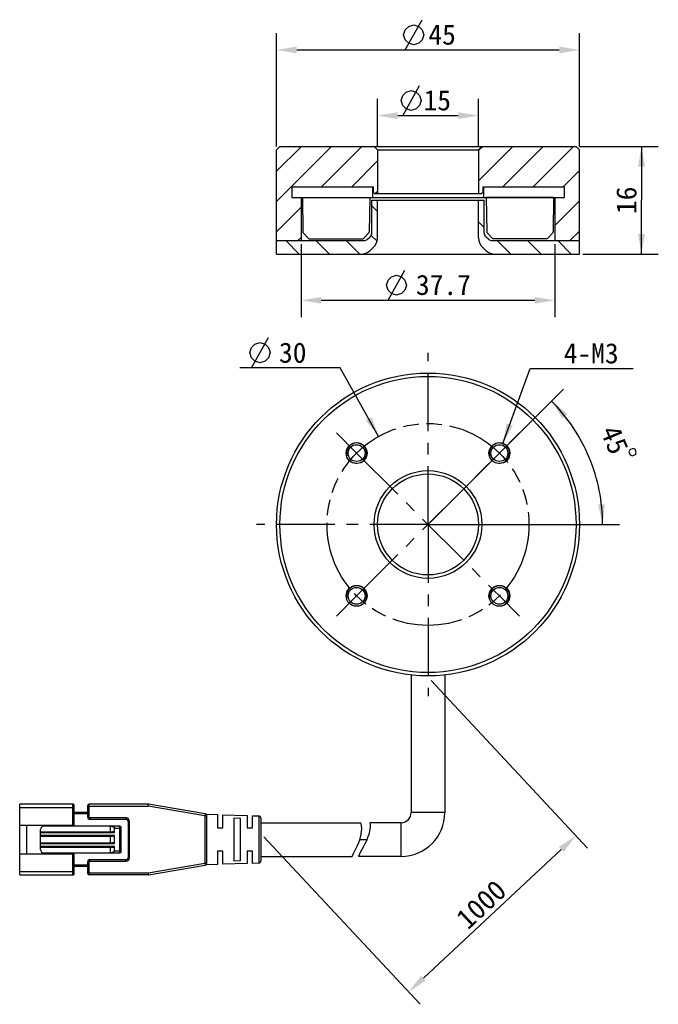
# Model space of a CAD drawing. Header units: millimetres. Extents: x 103 to 198, y 98 to 245.
import ezdxf
from ezdxf.enums import TextEntityAlignment as Align

# ---------------------------------------------------------------- set-up
doc = ezdxf.new("R2010")
doc.units = ezdxf.units.MM
doc.header["$LTSCALE"] = 23.1
doc.header["$PDMODE"] = 3
doc.header["$PDSIZE"] = 8
doc.linetypes.add('CENTER', pattern=[0.6, 0.375, -0.075, 0.075, -0.075])
doc.linetypes.add('PHANTOM', pattern=[0.8, 0.45, -0.05, 0.1, -0.05, 0.1, -0.05])
doc.layers.get('0').update_dxf_attribs({"linetype": 'CONTINUOUS'})
doc.layers.get('Defpoints').update_dxf_attribs({"linetype": 'CONTINUOUS'})
for name, color, linetype in [('00_COMPONENTS', 7, 'CONTINUOUS'), ('03_ALL_AXES', 7, 'CONTINUOUS'), ('07_ALL_HOLES', 7, 'CONTINUOUS'), ('08_ALL_DRAFTS', 7, 'CONTINUOUS'), ('09_ALL_ROUNDS', 7, 'CONTINUOUS'), ('51__DRAFT_DIMS', 7, 'CONTINUOUS')]:
    doc.layers.add(name, color=color, linetype=linetype)
doc.styles.get("Standard").update_dxf_attribs({"font": 'simfang.ttf'})
doc.dimstyles.new('DIMSTYLE_1', dxfattribs={"dimtxt": 3, "dimasz": 3, "dimexe": 2.5, "dimexo": 0.5, "dimgap": 0.75, "dimtad": 1, "dimdsep": 46, "dimtxsty": 'STANDARD', "dimblk": '_FILLED', "dimblk1": '_FILLED', "dimblk2": '_FILLED', "dimcen": 0.09, "dimclrt": 3, "dimazin": 2, "dimtp": 0.2, "dimtm": 0.2, "dimtfac": 1, "dimtofl": 0, "dimtmove": 0, "dimatfit": 3, "dimldrblk": '_FILLED', "dimfxl": 1, "dimtolj": 1, "dimarcsym": 0})
doc.dimstyles.new('DIMSTYLE_2', dxfattribs={"dimtxt": 3, "dimasz": 3, "dimexe": 2.5, "dimexo": 0.5, "dimgap": 0.75, "dimtad": 1, "dimdsep": 46, "dimtxsty": 'STANDARD', "dimblk": '_FILLED', "dimblk1": '_FILLED', "dimblk2": '_FILLED', "dimcen": 0.09, "dimclrt": 3, "dimazin": 2, "dimtp": 0.3, "dimtm": 0.3, "dimtfac": 1, "dimtofl": 0, "dimtmove": 0, "dimatfit": 3, "dimldrblk": '_FILLED', "dimfxl": 1, "dimtolj": 1, "dimarcsym": 0})
doc.dimstyles.new('DIMSTYLE_3', dxfattribs={"dimtxt": 3, "dimasz": 3, "dimexe": 2.5, "dimexo": 0.5, "dimtad": 1, "dimdsep": 46, "dimtxsty": 'STANDARD', "dimblk": '_FILLED', "dimblk1": '_FILLED', "dimblk2": '_FILLED', "dimcen": 0.09, "dimclrt": 3, "dimazin": 2, "dimtp": 0.1, "dimtm": 0.1, "dimtfac": 1, "dimtofl": 0, "dimtmove": 0, "dimatfit": 1, "dimldrblk": '_FILLED', "dimfxl": 1, "dimtolj": 1, "dimarcsym": 0})
doc.dimstyles.new('DIMSTYLE_4', dxfattribs={"dimtxt": 3, "dimasz": 3, "dimexe": 2.5, "dimexo": 0.5, "dimgap": 3, "dimtad": 1, "dimdec": 1, "dimdsep": 46, "dimtxsty": 'STANDARD', "dimblk": '_FILLED', "dimblk1": '_FILLED', "dimblk2": '_FILLED', "dimcen": 0.09, "dimclrt": 3, "dimazin": 2, "dimtp": 0.5, "dimtm": 0.5, "dimtfac": 1, "dimtdec": 1, "dimtofl": 0, "dimtmove": 0, "dimatfit": 3, "dimldrblk": '_FILLED', "dimfxl": 1, "dimtolj": 1, "dimarcsym": 0})

# ---------------------------------------------------------------- blocks, each defined once
blk = doc.blocks.new('_FILLED')
at = {"color": 0, "linetype": 'ByBlock'}
blk.add_solid([(0, 0), (-1, 0.167), (-1, -0.167)], dxfattribs=at)
blk = doc.blocks.new('*D3')
at = {"layer": '51__DRAFT_DIMS', "color": 4}
for p, q in [((186.42, 225.93), (198.14, 225.93)), ((195.64, 225.93), (195.64, 217.93)), ((195.64, 209.93), (195.64, 217.93)), ((186.92, 209.93), (198.14, 209.93))]:
    blk.add_line(p, q, dxfattribs=at)
at = {"layer": '51__DRAFT_DIMS', "color": 4, "xscale": 3, "yscale": 3, "zscale": 3}
for p, rotation in [((195.64, 225.93), 90), ((195.64, 209.93), 270)]:
    blk.add_blockref('_FILLED', p, dxfattribs=dict(at, rotation=rotation))
at = {"layer": '51__DRAFT_DIMS', "color": 3}
blk.add_text('16', height=3, rotation=90, dxfattribs=at).set_placement((194.89, 217.93), align=Align.CENTER)
blk = doc.blocks.new('*D4')
at = {"layer": '51__DRAFT_DIMS', "color": 4}
for p, q in [((175.04, 181.79), (179.09, 192.95)), ((179.09, 192.95), (182.59, 192.95)), ((182.59, 192.95), (194.4, 192.95))]:
    blk.add_line(p, q, dxfattribs=at)
at = {"layer": '51__DRAFT_DIMS', "color": 4, "xscale": 3, "yscale": 3, "zscale": 3, "rotation": 250.0546629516}
blk.add_blockref('_FILLED', (175.04, 181.79), dxfattribs=at)
at = {"layer": '51__DRAFT_DIMS', "color": 3}
blk.add_text('4-M3', height=3, dxfattribs=at).set_placement((184.09, 193.7))
blk = doc.blocks.new('*D5')
at = {"color": 4}
for p, q in [((147.37, 193.05), (135.96, 193.05)), ((150.87, 193.05), (147.37, 193.05)), ((156.58, 182.85), (150.87, 193.05))]:
    blk.add_line(p, q, dxfattribs=at)
at = {"color": 4, "xscale": 3, "yscale": 3, "zscale": 3, "rotation": 299.2877827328}
blk.add_blockref('_FILLED', (156.58, 182.85), dxfattribs=at)
at = {"color": 3}
blk.add_text('30', height=3, dxfattribs=at).set_placement((145.87, 193.8), align=Align.RIGHT)
blk = doc.blocks.new('*D6')
at = {"color": 4}
for p, q in [((164.28, 170.12), (184.03, 189.88)), ((164.42, 169.77), (192.36, 169.77))]:
    blk.add_line(p, q, dxfattribs=at)
for start, end in [(22.5, 45), (0, 22.5)]:
    blk.add_arc((163.92, 169.77), 25.94, start, end, dxfattribs=at)
for points in [[(184.63, 186.2), (182.26, 188.11), (183.89, 185.54)], [(189.19, 172.74), (189.86, 169.77), (190.19, 172.79)]]:
    blk.add_solid(points, dxfattribs=at)
at = {"color": 3}
blk.add_text('45', height=3, rotation=-67.5, dxfattribs=at).set_placement((190.28, 181.77), align=Align.CENTER)
blk = doc.blocks.new('*D10')
at = {"layer": '51__DRAFT_DIMS', "color": 0, "lineweight": -2}
for p, q in [((156.42, 225.93), (156.42, 233)), ((171.42, 225.93), (171.42, 233)), ((159.42, 230.5), (168.42, 230.5))]:
    blk.add_line(p, q, dxfattribs=at)
at = {"layer": 'Defpoints', "color": 0}
for p in [(171.42, 230.5), (156.42, 225.43), (171.42, 225.43)]:
    blk.add_point(p, dxfattribs=at)
at = {"layer": '51__DRAFT_DIMS', "color": 0, "linetype": 'ByBlock', "lineweight": -2, "xscale": 3, "yscale": 3, "zscale": 3, "rotation": 180}
blk.add_blockref('_FILLED', (156.42, 230.5), dxfattribs=at)
at = {"layer": '51__DRAFT_DIMS', "color": 0, "linetype": 'ByBlock', "lineweight": -2, "xscale": 3, "yscale": 3, "zscale": 3}
blk.add_blockref('_FILLED', (171.42, 230.5), dxfattribs=at)
at = {"layer": '51__DRAFT_DIMS', "color": 3, "insert": (165.3, 232.76), "char_height": 3, "attachment_point": 5}
blk.add_mtext('\\A1;15', dxfattribs=at)
blk = doc.blocks.new('*D11')
at = {"layer": '51__DRAFT_DIMS', "color": 0, "lineweight": -2}
for p, q in [((141.42, 225.93), (141.42, 242.76)), ((186.42, 225.93), (186.42, 242.76)), ((144.42, 240.26), (183.42, 240.26))]:
    blk.add_line(p, q, dxfattribs=at)
at = {"layer": 'Defpoints', "color": 0}
for p in [(186.42, 240.26), (141.42, 225.43), (186.42, 225.43)]:
    blk.add_point(p, dxfattribs=at)
at = {"layer": '51__DRAFT_DIMS', "color": 0, "linetype": 'ByBlock', "lineweight": -2, "xscale": 3, "yscale": 3, "zscale": 3, "rotation": 180}
blk.add_blockref('_FILLED', (141.42, 240.26), dxfattribs=at)
at = {"layer": '51__DRAFT_DIMS', "color": 0, "linetype": 'ByBlock', "lineweight": -2, "xscale": 3, "yscale": 3, "zscale": 3}
blk.add_blockref('_FILLED', (186.42, 240.26), dxfattribs=at)
at = {"layer": '51__DRAFT_DIMS', "color": 3, "insert": (166.02, 242.52), "char_height": 3, "attachment_point": 5}
blk.add_mtext('\\A1;45', dxfattribs=at)
blk = doc.blocks.new('*D12')
at = {"layer": '51__DRAFT_DIMS', "color": 0, "lineweight": -2}
for p, q in [((145.07, 211.43), (145.07, 200.57)), ((182.77, 211.43), (182.77, 200.57)), ((148.07, 203.07), (179.77, 203.07))]:
    blk.add_line(p, q, dxfattribs=at)
at = {"layer": 'Defpoints', "color": 0}
for p in [(145.07, 211.93), (182.77, 211.93), (182.77, 203.07)]:
    blk.add_point(p, dxfattribs=at)
at = {"layer": '51__DRAFT_DIMS', "color": 0, "linetype": 'ByBlock', "lineweight": -2, "xscale": 3, "yscale": 3, "zscale": 3, "rotation": 180}
blk.add_blockref('_FILLED', (145.07, 203.07), dxfattribs=at)
at = {"layer": '51__DRAFT_DIMS', "color": 0, "linetype": 'ByBlock', "lineweight": -2, "xscale": 3, "yscale": 3, "zscale": 3}
blk.add_blockref('_FILLED', (182.77, 203.07), dxfattribs=at)
at = {"layer": '51__DRAFT_DIMS', "color": 3, "insert": (166.21, 205.34), "char_height": 3, "attachment_point": 5}
blk.add_mtext('\\A1;37.7', dxfattribs=at)
blk = doc.blocks.new('*D16')
at = {"layer": '51__DRAFT_DIMS', "color": 0, "lineweight": -2}
for p, q in [((164.38, 146.57), (187.6, 121.7)), ((139.52, 123.37), (162.74, 98.49)), ((163.23, 102.37), (183.7, 121.48))]:
    blk.add_line(p, q, dxfattribs=at)
at = {"layer": 'Defpoints', "color": 0}
for p in [(164.04, 146.94), (139.18, 123.73), (185.9, 123.53)]:
    blk.add_point(p, dxfattribs=at)
at = {"layer": '51__DRAFT_DIMS', "color": 0, "linetype": 'ByBlock', "lineweight": -2, "xscale": 3, "yscale": 3, "zscale": 3}
for p, rotation in [((185.9, 123.53), 43.0300436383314), ((161.04, 100.32), 223.0300436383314)]:
    blk.add_blockref('_FILLED', p, dxfattribs=dict(at, rotation=rotation))
at = {"layer": '51__DRAFT_DIMS', "color": 3, "insert": (171.83, 113.32), "char_height": 3, "attachment_point": 5, "rotation": 43.03}
blk.add_mtext('\\A1;1000{}{{\\H0.7x;}{}}', dxfattribs=at)

msp = doc.modelspace()

# ---------------------------------------------------------------- hatches: boundary and pattern name
h = msp.add_hatch()
h.set_pattern_fill('ANSI31', color=256)
h.paths.add_polyline_path([(145.07238, 211.9342), (145.07238, 218.3342), (143.67238, 218.3342), (143.67238, 219.9342), (155.67238, 219.9342), (155.77238, 219.9342), (155.77238, 219.1342), (155.97238, 218.9342), (156.42238, 218.9342), (156.42238, 225.4342), (155.92238, 225.9342), (141.92238, 225.9342), (141.42238, 225.4342), (141.42238, 211.9342)])
h.paths.add_polyline_path([(186.42238, 211.9342), (186.42238, 225.4342), (185.92238, 225.9342), (171.92238, 225.9342), (171.42238, 225.4342), (171.42238, 218.9342), (171.87238, 218.9342), (172.07238, 219.1342), (172.07238, 219.9342), (172.17238, 219.9342), (184.17238, 219.9342), (184.17238, 218.3342), (182.77238, 218.3342), (182.77238, 211.9342)])
h = msp.add_hatch()
h.set_pattern_fill('DEFAULT__10', color=4, scale=8.4, angle=45, style=0, pattern_type=0)
h.set_pattern_definition([(45, (0, 0), (-5.9397, 5.9397), [])])
edge = h.paths.add_edge_path()
edge.add_line((151.19738, 218.3342), (151.19738, 217.6342))
edge.add_line((151.19738, 218.3342), (154.24738, 218.3342))
edge.add_line((154.24738, 218.3342), (154.24738, 217.6342))
edge.add_line((151.19738, 217.6342), (154.24738, 217.6342))
edge = h.paths.add_edge_path()
edge.add_line((176.64738, 218.3342), (176.64738, 217.6342))
edge.add_line((173.59738, 217.6342), (176.64738, 217.6342))
edge.add_line((173.59738, 218.3342), (173.59738, 217.6342))
edge.add_line((173.59738, 218.3342), (176.64738, 218.3342))
edge = h.paths.add_edge_path()
edge.add_line((149.25983, 218.3342), (149.25983, 217.6342))
edge.add_line((149.25983, 218.3342), (150.96712, 218.3342))
edge.add_line((150.96712, 218.3342), (150.96712, 217.6342))
edge.add_line((149.25983, 217.6342), (150.96712, 217.6342))
edge = h.paths.add_edge_path()
edge.add_line((178.58493, 218.3342), (178.58493, 217.6342))
edge.add_line((176.87765, 217.6342), (178.58493, 217.6342))
edge.add_line((176.87765, 218.3342), (176.87765, 217.6342))
edge.add_line((176.87765, 218.3342), (178.58493, 218.3342))
h = msp.add_hatch()
h.set_pattern_fill('ANSI31', color=256, angle=90)
h.paths.add_polyline_path([(153.95645, 209.9342, 0.182675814), (155.27933, 210.4342), (155.74526, 210.84511, 0.215250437), (156.42238, 212.34511), (156.42238, 217.9342), (155.57238, 217.9342), (155.57238, 213.05378, -0.215250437), (155.30153, 212.45378), (154.93916, 212.1342, -0.182675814), (154.41001, 211.9342), (145.07238, 211.9342), (141.42238, 211.9342), (141.42238, 209.9342)])
h.paths.add_polyline_path([(186.42238, 209.9342), (186.42238, 211.9342), (182.77238, 211.9342), (173.43475, 211.9342, -0.182675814), (172.9056, 212.1342), (172.54323, 212.45378, -0.215250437), (172.27238, 213.05378), (172.27238, 217.9342), (171.42238, 217.9342), (171.42238, 212.34511, 0.215250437), (172.09951, 210.84511), (172.56544, 210.4342, 0.182675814), (173.88831, 209.9342)])

# ---------------------------------------------------------------- linework, layer by layer
at = {"color": 3}
for p, q in [((160.55414, 240.25626), (163.05413, 244.75627)), ((160.16389, 230.49778), (162.66389, 234.99778)), ((157.99867, 203.06743), (160.49866, 207.56744)), ((137.71085, 193.04517), (140.21084, 197.54518))]:
    msp.add_line(p, q, dxfattribs=at)
for p, q in [((182.58797, 218.3342), (172.58797, 218.3342)), ((146.2068, 212.19462), (145.34884, 213.16296)), ((146.2068, 212.19462), (154.3068, 212.19462)), ((154.3068, 212.19462), (155.16475, 213.16296)), ((173.53797, 212.19462), (172.68001, 213.16296)), ((181.63797, 212.19462), (173.53797, 212.19462)), ((181.63797, 212.19462), (182.49592, 213.16296))]:
    msp.add_line(p, q)
at = {"color": 7}
for p, q in [((155.57238, 213.05378), (155.57238, 217.9342)), ((155.57238, 217.9342), (172.27238, 217.9342)), ((156.42238, 212.34511), (156.42238, 217.9342)), ((171.42238, 212.34511), (171.42238, 217.9342)), ((172.27238, 213.05378), (172.27238, 217.9342)), ((154.93916, 212.1342), (155.30153, 212.45378)), ((172.9056, 212.1342), (172.54323, 212.45378)), ((141.42238, 209.9342), (141.42238, 211.9342)), ((141.42238, 211.9342), (154.41001, 211.9342)), ((155.27933, 210.4342), (155.74526, 210.84511)), ((172.56544, 210.4342), (172.09951, 210.84511)), ((173.43475, 211.9342), (186.42238, 211.9342)), ((186.42238, 209.9342), (186.42238, 211.9342))]:
    msp.add_line(p, q, dxfattribs=at)
at = {"color": 3}
for points in [[(160.30414, 242.50625), (160.55414, 243.25625), (161.05413, 243.75626), (161.80413, 244.00627), (162.55414, 243.75626), (163.05413, 243.25625), (163.30413, 242.50625), (163.05413, 241.75626), (162.55414, 241.25625), (161.80413, 241.00626), (161.05413, 241.25625), (160.55414, 241.75626), (160.30414, 242.50625)], [(159.91389, 232.74777), (160.16389, 233.49776), (160.66389, 233.99777), (161.41388, 234.24779), (162.16389, 233.99777), (162.66389, 233.49776), (162.91389, 232.74777), (162.66389, 231.99777), (162.16389, 231.49776), (161.41388, 231.24777), (160.66389, 231.49776), (160.16389, 231.99777), (159.91389, 232.74777)], [(157.74867, 205.31742), (157.99867, 206.06742), (158.49867, 206.56743), (159.24866, 206.81744), (159.99867, 206.56743), (160.49866, 206.06742), (160.74867, 205.31742), (160.49866, 204.56743), (159.99867, 204.06742), (159.24866, 203.81743), (158.49867, 204.06742), (157.99867, 204.56743), (157.74867, 205.31742)], [(137.46084, 195.29516), (137.71085, 196.04516), (138.21084, 196.54516), (138.96083, 196.79518), (139.71084, 196.54516), (140.21084, 196.04516), (140.46084, 195.29516), (140.21084, 194.54517), (139.71084, 194.04516), (138.96083, 193.79517), (138.21084, 194.04516), (137.71085, 194.54517), (137.46084, 195.29516)], [(194.35362, 181.07206), (193.89168, 180.88072), (193.75638, 180.55408), (193.94771, 180.09214), (194.27437, 179.95684), (194.7363, 180.14818), (194.8716, 180.47482), (194.68025, 180.93677), (194.35362, 181.07206)]]:
    msp.add_lwpolyline(points, dxfattribs=at)
at = {"color": 7}
for centre, radius, start, end in [((154.41001, 212.7342), 0.8, 270, 311.4096221), ((154.77238, 213.05378), 0.8, 311.4096221, 0), ((154.42238, 212.34511), 2, 311.4096221, 0), ((173.42238, 212.34511), 2, 180, 228.5903779), ((173.07238, 213.05378), 0.8, 180, 228.5903779), ((173.43475, 212.7342), 0.8, 228.5903779, 270), ((153.95645, 211.9342), 2, 270, 311.4096221), ((173.88831, 211.9342), 2, 228.5903779, 270)]:
    msp.add_arc(centre, radius, start, end, dxfattribs=at)
at = {"layer": '00_COMPONENTS', "color": 7}
for p, q in [((141.92238, 225.9342), (141.42238, 225.4342)), ((141.42238, 209.9342), (141.42238, 225.4342)), ((141.92238, 225.9342), (185.92238, 225.9342)), ((156.42238, 225.4342), (155.92238, 225.9342)), ((156.42238, 225.4342), (171.42238, 225.4342)), ((156.42238, 225.4342), (156.42238, 218.9342)), ((171.42238, 225.4342), (171.92238, 225.9342)), ((171.42238, 225.4342), (171.42238, 218.9342)), ((185.92238, 225.9342), (186.42238, 225.4342)), ((186.42238, 209.9342), (186.42238, 225.4342)), ((143.67238, 219.9342), (143.67238, 218.3342)), ((143.67238, 219.9342), (155.77238, 219.9342)), ((155.67238, 219.9342), (155.67238, 218.3342)), ((155.77238, 219.9342), (155.77238, 219.1342)), ((172.07238, 219.9342), (184.17238, 219.9342)), ((172.07238, 219.9342), (172.07238, 219.1342)), ((172.17238, 219.9342), (172.17238, 218.3342)), ((184.17238, 219.9342), (184.17238, 218.3342)), ((143.67238, 218.3342), (184.17238, 218.3342)), ((145.07238, 218.3342), (145.07238, 211.9342)), ((155.97238, 218.9342), (155.77238, 219.1342)), ((155.97238, 218.9342), (171.87238, 218.9342)), ((171.87238, 218.9342), (172.07238, 219.1342)), ((182.77238, 218.3342), (182.77238, 211.9342)), ((141.42238, 209.9342), (186.42238, 209.9342)), ((161.42238, 147.40982), (161.42238, 126.96929)), ((166.42238, 147.40982), (166.42238, 126.96929)), ((103.26264, 117.71929), (103.26264, 128.21929)), ((111.16264, 128.21929), (103.26264, 128.21929)), ((111.36264, 125.09429), (111.36264, 128.01929)), ((113.36264, 126.26929), (113.36264, 128.01929)), ((122.33696, 128.21929), (113.56264, 128.21929)), ((130.81361, 126.76222), (122.38796, 128.21492)), ((113.36264, 126.96929), (111.36264, 126.96929)), ((113.66264, 125.96929), (119.06264, 125.96929)), ((130.91697, 126.72384), (132.66264, 126.66929)), ((131.06264, 119.47199), (131.06264, 126.46659)), ((132.66264, 126.66929), (132.66264, 124.71941)), ((133.46264, 126.64429), (137.06264, 126.53179)), ((133.46264, 124.71929), (133.46264, 126.64429)), ((135.06264, 126.14375), (135.06264, 119.79483)), ((136.06265, 126.10801), (135.06265, 126.14375)), ((136.06264, 119.83041), (136.06264, 126.10801)), ((137.06264, 126.53179), (137.06264, 124.71942)), ((137.86225, 126.5068), (138.77201, 126.47837)), ((137.86225, 124.71929), (137.86225, 126.5068)), ((139.06264, 126.17864), (139.06264, 119.75993)), ((103.26264, 125.09429), (111.36264, 125.09429)), ((104.26264, 125.09429), (104.26264, 120.84429)), ((106.36264, 121.46929), (106.36264, 124.46929)), ((118.16264, 124.96929), (106.86264, 124.96929)), ((110.26264, 124.96929), (110.26264, 125.09429)), ((116.76264, 124.96929), (116.76264, 124.95213)), ((116.76264, 124.11929), (116.76264, 124.95213)), ((117.36264, 124.01929), (117.36264, 124.66929)), ((118.36264, 121.16929), (118.36264, 124.76929)), ((119.36264, 125.66929), (119.36264, 120.26929)), ((132.66265, 124.71929), (133.46264, 124.71929)), ((137.06265, 124.71929), (137.86225, 124.71929)), ((139.06264, 125.46929), (153.95382, 125.46929)), ((159.92238, 125.46929), (155.28788, 125.46929)), ((106.36264, 124.11929), (117.06264, 124.11929)), ((106.36264, 123.46929), (117.06264, 123.46929)), ((116.76264, 122.46929), (116.76264, 123.46929)), ((117.36264, 122.36929), (117.36264, 123.56929)), ((106.36264, 122.46929), (117.06264, 122.46929)), ((106.36264, 121.81929), (117.06264, 121.81929)), ((116.76264, 120.96929), (116.76264, 121.81929)), ((117.36264, 121.26929), (117.36264, 121.91929)), ((103.26264, 120.84429), (111.36264, 120.84429)), ((106.86264, 120.96929), (118.16264, 120.96929)), ((110.26264, 120.84429), (110.26264, 120.96929)), ((111.36264, 117.91929), (111.36264, 120.84429)), ((119.06264, 119.96929), (113.66264, 119.96929)), ((132.66264, 121.21929), (132.66264, 119.26929)), ((133.46265, 121.21929), (132.66265, 121.21929)), ((133.46264, 119.29429), (133.46264, 121.21916)), ((137.86226, 121.21929), (137.06264, 121.21929)), ((137.06264, 121.21929), (137.06264, 119.40679)), ((137.86225, 119.43178), (137.86225, 121.21915)), ((139.06264, 120.46929), (152.63317, 120.46929)), ((159.92238, 120.46929), (153.57626, 120.46929)), ((113.36264, 118.96929), (111.36264, 118.96929)), ((113.36264, 117.91929), (113.36264, 119.66929)), ((122.38794, 117.72365), (130.81361, 119.17635)), ((132.66264, 119.26929), (130.917, 119.21474)), ((137.06264, 119.40679), (133.46264, 119.29429)), ((135.06265, 119.79483), (136.06265, 119.83041)), ((138.77201, 119.4602), (137.86225, 119.43177)), ((103.26264, 117.71929), (111.16264, 117.71929)), ((122.33694, 117.71929), (113.56264, 117.71929))]:
    msp.add_line(p, q, dxfattribs=at)
at = {"layer": '00_COMPONENTS', "color": 4}
for p, q in [((103.26264, 127.71929), (111.36264, 127.71929)), ((111.16264, 125.09429), (111.16264, 128.21929)), ((113.36264, 127.91929), (122.33696, 127.91929)), ((113.56264, 126.26929), (113.56264, 128.21929)), ((122.33696, 128.21929), (122.33696, 127.91929)), ((122.33696, 127.91929), (122.38796, 128.21492)), ((130.76264, 126.46658), (122.33696, 127.91929)), ((113.36264, 126.76929), (111.36264, 126.76929)), ((113.36264, 126.26929), (113.56264, 126.26929)), ((113.66264, 126.16929), (113.66264, 125.96929)), ((119.06264, 126.16929), (113.66264, 126.16929)), ((119.06264, 126.16929), (119.06264, 125.96929)), ((130.81361, 126.76222), (130.76264, 126.46658)), ((130.76264, 126.46658), (131.06264, 126.46659)), ((130.76264, 126.46658), (130.76264, 119.47199)), ((138.77201, 126.47837), (138.77201, 119.4602)), ((166.42238, 126.96929), (161.42238, 126.96929)), ((117.36264, 124.66929), (118.36264, 124.66929)), ((118.16264, 120.96929), (118.16264, 124.96929)), ((119.56264, 125.66929), (119.36264, 125.66929)), ((119.56264, 120.26929), (119.56264, 125.66929)), ((159.92238, 120.46929), (159.92238, 125.46929)), ((106.36264, 124.01929), (117.36264, 124.01929)), ((117.36264, 123.56929), (106.36264, 123.56929)), ((153.7932, 122.96929), (154.83727, 122.96929)), ((106.36264, 122.36929), (117.36264, 122.36929)), ((117.36264, 121.91929), (106.36264, 121.91929)), ((111.16264, 117.71929), (111.16264, 120.84429)), ((113.66264, 119.96929), (113.66264, 119.76929)), ((117.36264, 121.26929), (118.36264, 121.26929)), ((119.06264, 119.76929), (119.06264, 119.96929)), ((119.56264, 120.26929), (119.36264, 120.26929)), ((113.36264, 119.16929), (111.36264, 119.16929)), ((113.56264, 119.66929), (113.36264, 119.66929)), ((113.56264, 117.71929), (113.56264, 119.66929)), ((113.66264, 119.76929), (119.06264, 119.76929)), ((122.33696, 118.01929), (130.76264, 119.47199)), ((131.06264, 119.47199), (130.76264, 119.47199)), ((130.76264, 119.47199), (130.81361, 119.17635)), ((103.26264, 118.21929), (111.36264, 118.21929)), ((113.36264, 118.01929), (122.33696, 118.01929)), ((122.33696, 117.8692), (122.33694, 117.71929)), ((122.38794, 117.72365), (122.33696, 118.01929)), ((122.33696, 118.01929), (122.33696, 117.8692))]:
    msp.add_line(p, q, dxfattribs=at)
at = {"layer": '00_COMPONENTS', "color": 7}
for centre, radius in [((163.92238, 169.76929), 22.5), ((163.92238, 169.76929), 22), ((153.31578, 180.37589), 1.55), ((153.31578, 180.37589), 1.25), ((174.52898, 180.37589), 1.55), ((174.52898, 180.37589), 1.25), ((163.92238, 169.76929), 8), ((163.92238, 169.76929), 7.5), ((153.31578, 159.16269), 1.55), ((153.31578, 159.16269), 1.25), ((174.52898, 159.16269), 1.55), ((174.52898, 159.16269), 1.25)]:
    msp.add_circle(centre, radius, dxfattribs=at)
at = {"layer": '00_COMPONENTS', "color": 4}
for centre, radius, start, end in [((153.31578, 180.37589), 1.5, 255, 195), ((174.52898, 180.37589), 1.5, 255, 195), ((153.31578, 159.16269), 1.5, 255, 195), ((174.52898, 159.16269), 1.5, 255, 195), ((113.66264, 126.26929), 0.1, 180, 270), ((119.06264, 125.66929), 0.49999, 0, 89.9999997), ((119.06264, 120.26929), 0.49999, 270, 359.9999997), ((113.66264, 119.66929), 0.1, 90, 180)]:
    msp.add_arc(centre, radius, start, end, dxfattribs=at)
at = {"layer": '00_COMPONENTS', "color": 7}
for centre, radius, start, end in [((111.16264, 128.01929), 0.2, 359.9998736, 89.9999992), ((113.56264, 128.01929), 0.2, 90, 179.9999991), ((122.33696, 127.91929), 0.3, 80.2090251, 90.0001031), ((113.66264, 126.26929), 0.3, 180.0000011, 269.9999993), ((119.06264, 125.66929), 0.3, 0.0000008, 89.9999999), ((130.76264, 126.46658), 0.3, 0.0062155, 80.2176628), ((138.76264, 126.17852), 0.3, 0.0527126, 88.2099508), ((159.92238, 126.96929), 6.5, 270, 360), ((159.92238, 126.96929), 1.5, 270, 360), ((106.86264, 124.46929), 0.5, 90, 180), ((116.50234, 122.74001), 2.22738, 81.7052966, 83.2889845), ((118.16264, 124.76929), 0.2, 0, 89.9999992), ((106.86264, 121.46929), 0.5, 180, 269.9999997), ((113.66264, 119.66929), 0.3, 90.000001, 179.9999991), ((118.16264, 121.16929), 0.2, 270.0000001, 359.9999997), ((119.06264, 120.26929), 0.3, 270.0000008, 359.9999999), ((130.76264, 119.47199), 0.3, 279.7867052, 359.999999), ((138.76264, 119.76006), 0.3, 271.7900492, 359.9472874), ((111.16264, 117.91929), 0.2, 270.0000001, 0.0001264), ((113.56264, 117.91929), 0.2, 180.0000001, 270), ((122.33696, 118.01929), 0.3, 269.9914321, 279.7825102)]:
    msp.add_arc(centre, radius, start, end, dxfattribs=at)
for centre, start_param, end_param in [((117.06264, 124.01929), 0.000000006, 1.570796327), ((117.06264, 123.56929), -1.570796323, 0), ((117.06264, 122.36929), 0, 1.570796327), ((117.06264, 121.91929), -1.570796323, 0)]:
    msp.add_ellipse(centre, major_axis=(0.3, 0), ratio=0.333333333, start_param=start_param, end_param=end_param, dxfattribs=at)
for points, knots in [([(116.82367, 124.94409), (116.87586, 124.93647), (116.9798, 124.91739), (117.10722, 124.88121), (117.2053, 124.84046), (117.27527, 124.80137), (117.32749, 124.75732), (117.3566, 124.71073), (117.36264, 124.68308), (117.36264, 124.66929)], [0, 0, 0, 0, 0.247503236, 0.495508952, 0.619999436, 0.745055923, 0.871163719, 0.93528426, 1, 1, 1, 1]), ([(152.63317, 120.46929), (153.20694, 121.54036), (154.10918, 123.27217), (154.12095, 124.91653), (153.95382, 125.46929)], [0, 0, 0, 0, 0.648671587, 1, 1, 1, 1]), ([(155.28788, 125.46929), (155.35338, 125.06098), (155.24545, 123.44106), (154.21298, 121.65945), (153.57626, 120.46929)], [0, 0, 0, 0, 0.265043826, 1, 1, 1, 1]), ([(117.36264, 121.26929), (117.36264, 121.25418), (117.35532, 121.22389), (117.32972, 121.1864), (117.29728, 121.1557), (117.24931, 121.12165), (117.18413, 121.08818), (117.07539, 121.04684), (116.9346, 121.01105), (116.82008, 120.99321), (116.76264, 120.98644)], [0, 0, 0, 0, 0.064660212, 0.128693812, 0.192057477, 0.25497255, 0.379941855, 0.504393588, 0.752416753, 1, 1, 1, 1])]:
    msp.add_open_spline(points, degree=3, knots=knots, dxfattribs=at)
at = {"layer": '03_ALL_AXES', "color": 1, "linetype": 'CENTER'}
for q in [(163.92238, 195.26929), (138.42238, 169.76929), (189.42238, 169.76929), (163.92238, 144.26929)]:
    msp.add_line((163.92238, 169.76929), q, dxfattribs=at)
at = {"layer": '07_ALL_HOLES', "color": 1, "linetype": 'CENTER'}
for p, q in [((153.31578, 180.37589), (150.31058, 183.38109)), ((174.52898, 180.37589), (177.53419, 183.38109)), ((153.31578, 180.37589), (173.72044, 159.97123)), ((174.52898, 180.37589), (171.52378, 177.37068)), ((153.31578, 159.16269), (171.52378, 177.37068)), ((174.52898, 159.16269), (173.72044, 159.97123)), ((153.31578, 159.16269), (150.31058, 156.15748)), ((174.52898, 159.16269), (177.53419, 156.15748))]:
    msp.add_line(p, q, dxfattribs=at)
at = {"layer": '07_ALL_HOLES', "color": 1, "linetype": 'PHANTOM'}
msp.add_circle((163.92238, 169.76929), 15, dxfattribs=at)
at = {"layer": '08_ALL_DRAFTS', "color": 7}
for p, q in [((145.2568, 218.3342), (145.31913, 213.23288)), ((155.2568, 218.3342), (155.19447, 213.23288)), ((172.58797, 218.3342), (172.65029, 213.23288)), ((182.58797, 218.3342), (182.52564, 213.23288))]:
    msp.add_line(p, q, dxfattribs=at)
at = {"layer": '09_ALL_ROUNDS', "color": 7}
for centre, start, end in [((145.41912, 213.2341), 180.7, 225.35), ((155.09448, 213.2341), 314.65, 359.3), ((172.75029, 213.2341), 180.7, 225.35), ((182.42565, 213.2341), 314.65, 359.3)]:
    msp.add_arc(centre, 0.1, start, end, dxfattribs=at)
at = {"layer": '51__DRAFT_DIMS', "color": 4}
msp.add_arc((174.52898, 180.37589), 1.5, 51.6197141, 90, dxfattribs=at)

# ---------------------------------------------------------------- dimensions: what is measured, and where the dimension line sits
at = {"color": 4}
dim = msp.add_diameter_dim_2p(p1=(156.58443, 182.85189), p2=(171.26033, 156.68668), text='%%c<>', dimstyle='DIMSTYLE_3', override={"dimtih": 1, "dimtoh": 1, "dimpost": '<>'}, dxfattribs=at)
dim.commit()
dim.dimension.update_dxf_attribs({"geometry": '*D5', "text_midpoint": (143.66397, 195.29517), "dimtype": 163})
dim = msp.add_angular_dim_2l(base=(187.88798, 179.69616), line1=((163.66298, 169.76929), (163.92238, 169.76929)), line2=((163.73896, 169.58586), (163.92238, 169.76929)), dimstyle='DIMSTYLE_4', dxfattribs=at)
dim.commit()
dim.dimension.update_dxf_attribs({"geometry": '*D6', "text_midpoint": (187.54913, 180.47769), "dimtype": 162})
at = {"layer": '51__DRAFT_DIMS', "color": 4}
for base, p1, p2, picture, middle in [((186.42238, 240.25626), (141.42238, 225.4342), (186.42238, 225.4342), '*D11', (166.02414, 240.25626)), ((171.42238, 230.49778), (156.42238, 225.4342), (171.42238, 225.4342), '*D10', (165.29671, 230.49778)), ((182.77238, 203.06743), (145.07238, 211.9342), (182.77238, 211.9342), '*D12', (166.21117, 203.06743))]:
    dim = msp.add_linear_dim(base=base, p1=p1, p2=p2, dimstyle='DIMSTYLE_2', override={"dimtxsty": 'STANDARD', "dimldrblk": '_FILLED'}, dxfattribs=at)
    dim.commit()
    dim.dimension.update_dxf_attribs({"geometry": picture, "text_midpoint": middle, "dimtype": 160})
dim = msp.add_linear_dim(base=(195.63713, 209.9342), p1=(185.92238, 225.9342), p2=(186.42238, 209.9342), angle=270, dimstyle='DIMSTYLE_1', dxfattribs=at)
dim.commit()
dim.dimension.update_dxf_attribs({"geometry": '*D3', "text_midpoint": (195.63713, 218.04846), "dimtype": 160})
dim = msp.add_diameter_dim_2p(p1=(175.04067, 181.78592), p2=(174.0173, 178.96586), text='4-M3\\P ', dimstyle='DIMSTYLE_3', override={"dimtih": 1, "dimtoh": 1, "dimpost": '<>'}, dxfattribs=at)
dim.commit()
dim.dimension.update_dxf_attribs({"geometry": '*D4', "text_midpoint": (188.49651, 195.19518), "dimtype": 163})
dim = msp.add_linear_dim(base=(185.89671, 123.52514), p1=(139.1821, 123.73052), p2=(164.04185, 146.93699), angle=43.0300436, text='1000{}{{\\H0.7x;}{}}', dimstyle='DIMSTYLE_3', override={"dimdec": 4, "dimpost": '<>', "dimtxsty": 'STANDARD'}, dxfattribs=at)
dim.commit()
dim.dimension.update_dxf_attribs({"geometry": '*D16', "text_midpoint": (173.28929, 111.75617), "dimtype": 161})

doc.saveas('drawing.dxf')
